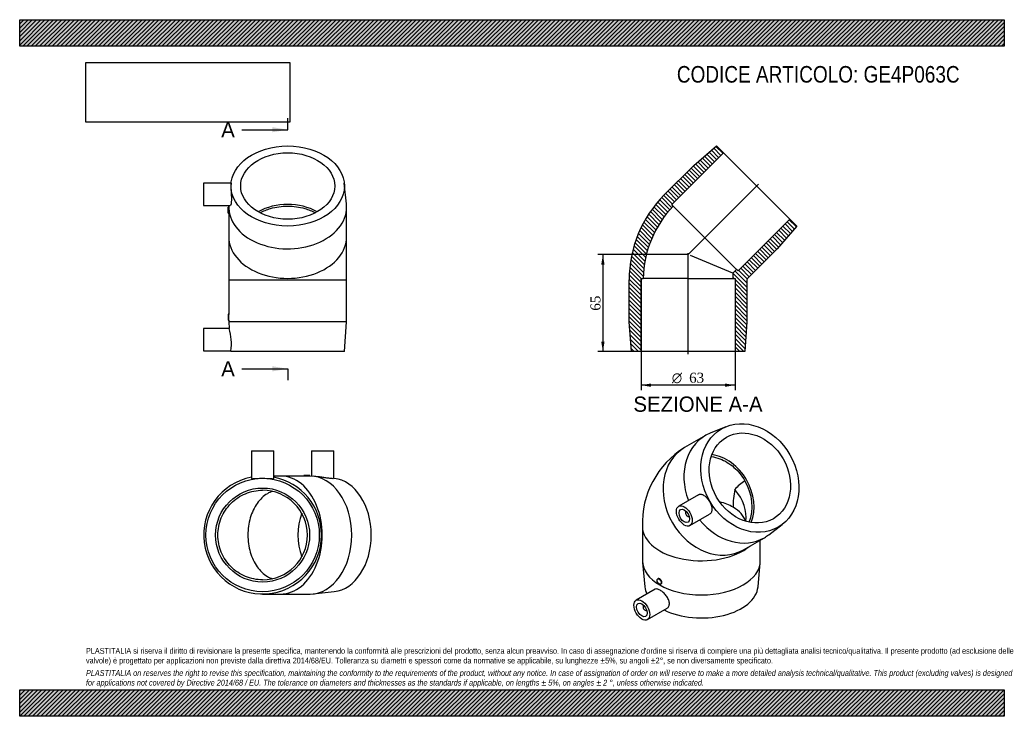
# Model space of a CAD drawing. Header units: millimetres. Extents: x 0 to 660, y 0 to 467.
import ezdxf
from ezdxf.enums import TextEntityAlignment as Align
from ezdxf.lldxf.tags import DXFTag

# ---------------------------------------------------------------- set-up
doc = ezdxf.new("R2010")
doc.units = ezdxf.units.MM
doc.header["$LTSCALE"] = 2.222222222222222
for name, color, linetype in [('Default', 7, 'Continuous'), ('DV4_Default', 7, 'Continuous'), ('GE4P063C', 7, 'Continuous')]:
    doc.layers.add(name, color=color, linetype=linetype)
doc.styles.add('SEACAD_Solid_Edge_ANSI', font='seans.ttf')
doc.styles.add('SEACAD_Solid_Edge_ANSI1_Symbols', font='semeca1.ttf')
doc.styles.add('SEACAD_Times_New_Roman', font='times.ttf')
tags = doc.linetypes.add('CENTER2', pattern=[28.575000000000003, 19.05, -3.175, 3.175, -3.175]).pattern_tags.tags
tags[10:11] = [DXFTag(74, 4), DXFTag(75, 0), DXFTag(340, '0'), DXFTag(46, 0.0), DXFTag(50, 0.0), DXFTag(44, 0.0), DXFTag(45, 0.0)]
tags[8:9] = [DXFTag(74, 4), DXFTag(75, 0), DXFTag(340, '0'), DXFTag(46, 0.0), DXFTag(50, 0.0), DXFTag(44, 0.0), DXFTag(45, 0.0)]
tags[6:7] = [DXFTag(74, 4), DXFTag(75, 0), DXFTag(340, '0'), DXFTag(46, 0.0), DXFTag(50, 0.0), DXFTag(44, 0.0), DXFTag(45, 0.0)]
tags[4:5] = [DXFTag(74, 4), DXFTag(75, 0), DXFTag(340, '0'), DXFTag(46, 0.0), DXFTag(50, 0.0), DXFTag(44, 0.0), DXFTag(45, 0.0)]
doc.dimstyles.new('ANSImm', dxfattribs={"dimtxt": 6.666666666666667, "dimasz": 6.666666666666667, "dimexe": 3.333333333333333, "dimexo": 0, "dimgap": 1.666666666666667, "dimtad": 1, "dimdsep": 46, "dimtxsty": 'SEACAD_Times_New_Roman', "dimblk1": '_SE_FILLED', "dimblk2": '_SE_FILLED', "dimsah": 1, "dimcen": 3.333333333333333, "dimazin": 0, "dimtfac": 0.85, "dimtdec": 3, "dimtofl": 0, "dimtmove": 0, "dimatfit": 3, "dimfxl": 1, "dimarcsym": 0})
picture_1 = doc.add_image_def('image1.jpg', size_in_pixel=(4302, 1260))
pattern_1 = [(-45, (0, 0), (1.414213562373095, 1.414213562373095), [])]
pattern_2 = [(45, (0, 0), (-1.414213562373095, 1.414213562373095), [])]

# ---------------------------------------------------------------- blocks, each defined once
blk = doc.blocks.new('SE')
at = {"layer": 'GE4P063C', "color": 7, "linetype": 'Continuous'}
for p, q in [((473.4149401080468, 194.0178723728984), (462.781671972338, 189.6010300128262)), ((459.7077641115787, 188.0835934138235), (445.7077661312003, 180.0006871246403)), ((454.9311308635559, 148.3753885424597), (441.7562356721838, 140.7688598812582)), ((446.7975233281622, 137.3285955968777), (446.768977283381, 137.3121145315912)), ((448.7689771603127, 133.8480128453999), (448.7975232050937, 133.8644939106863)), ((449.2562352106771, 127.7784785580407), (462.433295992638, 135.386257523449)), ((417.4577754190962, 127.0047623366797), (417.4577775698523, 104.1428567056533)), ((502.0588694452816, 121.5709594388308), (511.2005984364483, 128.571222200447)), ((485.2077796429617, 111.5846880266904), (499.20777762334, 119.6675943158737)), ((496.4577775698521, 104.1428641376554), (496.4577762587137, 118.0798795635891)), ((417.5133636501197, 102.9334215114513), (419.0112543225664, 86.64941697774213)), ((494.9043041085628, 86.64942411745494), (496.4021917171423, 102.9334289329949)), ((428.0449771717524, 92.2089397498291), (427.6735051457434, 91.99447029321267)), ((429.673505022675, 88.53036860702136), (430.0448819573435, 88.74478316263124)), ((425.8887834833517, 85.06746356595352), (413.2562441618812, 77.77406418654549)), ((418.2975318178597, 74.33379990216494), (418.2689857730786, 74.31731883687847)), ((420.2689856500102, 70.8532171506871), (420.2975316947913, 70.86969821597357)), ((420.7562437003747, 64.78368286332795), (433.9552374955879, 72.40412485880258))]:
    blk.add_line(p, q, dxfattribs=at)
for centre, radius, start, end in [((476.5671955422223, 129.5233416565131), 59.16305256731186, 121.4396163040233, 182.4398265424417), ((548.0312147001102, 139.4689677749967), 69.85848152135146, 169.7477201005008, 179.5101430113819), ((501.5039203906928, 132.7031427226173), 29.36255671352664, 121.4725509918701, 139.1656383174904)]:
    blk.add_arc(centre, radius, start, end, dxfattribs=at)
for centre, major_axis, ratio in [((489.4577694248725, 159.6490983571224), (19.00000649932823, -32.90896159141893), 0.816496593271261), ((489.4577694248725, 159.6490983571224), (15.75000538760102, -27.27979710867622), 0.8164965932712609), ((445.5062354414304, 134.2736692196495), (-3.749999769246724, 6.495190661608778), 0.5773502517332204), ((445.5062354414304, 134.2736692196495), (-2.499999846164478, 4.330127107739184), 0.5773502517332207), ((428.6735050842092, 90.26241945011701), (-0.9999999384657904, 1.732050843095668), 0.5773502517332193), ((417.0062439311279, 71.27887352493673), (3.749999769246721, -6.495190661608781), 0.5773502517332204), ((417.0062439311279, 71.27887352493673), (2.499999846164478, -4.330127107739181), 0.5773502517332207)]:
    blk.add_ellipse(centre, major_axis=major_axis, ratio=ratio, dxfattribs=at)
for centre, major_axis, ratio, start_param, end_param in [((479.4577708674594, 153.8755938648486), (19.75000675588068, -34.20799954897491), 0.8164965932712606, 3.035326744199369, 4.521355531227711), ((465.457772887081, 145.7926875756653), (-19.75000675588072, 34.20799954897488), 0.8164965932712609, 0, 3.141592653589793), ((464.9577729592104, 145.5040123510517), (-15.75000538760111, 27.27979710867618), 0.81649659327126, 3.723923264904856, 5.700854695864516), ((456.9577741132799, 140.8852087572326), (-27.71638805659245, 16.00205871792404), 0.717438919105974, 3.40576301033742, 4.26553467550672), ((464.9577729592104, 145.5040123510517), (-15.00000513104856, 25.98075915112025), 0.816496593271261, 3.703848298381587, 4.712185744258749), ((456.9577753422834, 127.8212626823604), (-29.99999999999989, -2.822279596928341e-06), 0.5773502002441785, 3.30743524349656, 3.926787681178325), ((447.7689772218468, 135.5800636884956), (-0.9999999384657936, 1.732050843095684), 0.5773502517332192, 0, 3.1703227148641), ((447.7689772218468, 135.5800636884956), (-0.9999999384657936, 1.732050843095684), 0.5773502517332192, 6.254455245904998, 6.283185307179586), ((456.9577754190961, 127.0047660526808), (39.49999999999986, 3.716001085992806e-06), 0.5773502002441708, 3.141123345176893, 5.677842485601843), ((479.4577708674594, 153.8755938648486), (19.75000675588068, -34.20799954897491), 0.8164965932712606, 4.903421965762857, 6.283185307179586), ((479.4577708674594, 153.8755938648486), (19.75000675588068, -34.20799954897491), 0.8164965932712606, 0, 0.1062659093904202), ((456.9577775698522, 104.1428604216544), (-39.49999999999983, -3.716001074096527e-06), 0.5773502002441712, 3.301182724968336e-17, 3.141592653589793), ((456.9577791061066, 87.81292782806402), (-37.99999999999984, -3.57488712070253e-06), 0.5773502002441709, 0.0530578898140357, 0.2737126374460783), ((456.9577791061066, 87.81292782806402), (-37.99999999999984, -3.57488712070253e-06), 0.5773502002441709, 0.8540467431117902, 3.088534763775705), ((419.2689857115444, 72.5852679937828), (0.9999999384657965, -1.732050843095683), 0.5773502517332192, 3.112862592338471, 6.283185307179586), ((419.2689857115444, 72.5852679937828), (0.9999999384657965, -1.732050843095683), 0.5773502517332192, 0, 0.02873006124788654)]:
    blk.add_ellipse(centre, major_axis=major_axis, ratio=ratio, start_param=start_param, end_param=end_param, dxfattribs=at)
for points, knots in [([(463.6163495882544, 174.0032116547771), (465.5245864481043, 173.7436657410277), (467.4426667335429, 173.2525624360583), (471.0243535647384, 171.8965473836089), (472.6575636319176, 171.0935963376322), (475.8224501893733, 169.1669760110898), (477.3690961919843, 168.0279932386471), (480.243986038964, 165.5036142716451), (481.580995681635, 164.117346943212), (484.0531762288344, 161.0954605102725), (485.1850333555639, 159.4585086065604), (486.1740224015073, 157.7461849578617)], [0.679679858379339, 0.679679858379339, 0.679679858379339, 0.679679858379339, 0.7500000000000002, 0.7500000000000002, 0.8125000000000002, 0.8125000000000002, 0.8750000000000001, 0.8750000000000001, 0.9375000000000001, 0.9375000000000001, 1, 1, 1, 1]), ([(454.9339698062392, 148.3770236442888), (455.4683251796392, 148.6852631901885), (456.0775107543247, 148.8161185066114), (457.348891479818, 148.6993866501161), (458.0238103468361, 148.4480577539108), (458.6945280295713, 148.025826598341)], [0.8758970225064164, 0.8758970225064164, 0.8758970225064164, 0.8758970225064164, 0.9374999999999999, 0.9374999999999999, 1, 1, 1, 1]), ([(458.6945280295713, 148.025826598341), (459.3652457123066, 147.6035954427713), (460.0163899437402, 147.024959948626), (461.2477890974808, 145.6332360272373), (461.8208121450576, 144.825533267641), (463.2937513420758, 142.2738795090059), (463.9496667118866, 140.3857205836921), (464.0402002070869, 138.0386399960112), (463.9244679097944, 137.3289949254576), (463.38813794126, 136.1583952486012), (462.9759980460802, 135.6995995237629), (462.433706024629, 135.3864940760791)], [0, 0, 0, 0, 0.06249999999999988, 0.06249999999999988, 0.1249999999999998, 0.1249999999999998, 0.2499999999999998, 0.2499999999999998, 0.3124999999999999, 0.3124999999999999, 0.3742803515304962, 0.3742803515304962, 0.3742803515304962, 0.3742803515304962]), ([(430.4770978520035, 89.67073122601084), (430.4770978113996, 90.10233893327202), (430.3151376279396, 90.60791481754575), (429.7746012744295, 91.50086811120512), (429.3968052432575, 91.885846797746), (428.658824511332, 92.31235286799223), (428.3001289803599, 92.35595086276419), (428.045247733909, 92.20909590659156), (428.0450544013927, 92.20898436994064), (428.0448611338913, 92.20887272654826)], [0, 0, 0, 0, 0.125, 0.125, 0.2499999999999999, 0.2499999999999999, 0.3749999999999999, 0.3749999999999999, 0.3750949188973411, 0.3750949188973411, 0.3750949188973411, 0.3750949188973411]), ([(433.9558997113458, 72.40450828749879), (433.9586552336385, 72.40609793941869), (433.9614077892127, 72.40769241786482), (434.4854742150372, 72.71251788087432), (434.9029089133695, 73.18135547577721), (435.4321344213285, 74.36608647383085), (435.5423830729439, 75.07245788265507), (435.4276639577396, 76.63103763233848), (435.2044908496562, 77.45901860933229), (434.4779001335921, 79.1250942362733), (433.9738760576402, 79.9610170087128), (432.7961668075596, 81.52208499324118), (432.1116310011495, 82.26130838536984), (430.7042025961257, 83.53097293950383), (429.9659793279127, 84.07569029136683), (428.5763985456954, 84.87918093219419), (427.9175783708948, 85.14389483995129), (426.7655916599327, 85.34932858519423), (426.2784545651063, 85.2909170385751), (425.8911119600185, 85.06880493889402), (425.8898896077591, 85.06810178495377), (425.8886683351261, 85.06739702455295)], [0.2496703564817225, 0.2496703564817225, 0.2496703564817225, 0.2496703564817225, 0.25, 0.25, 0.3125, 0.3125, 0.375, 0.375, 0.4375, 0.4375, 0.5, 0.5, 0.5625, 0.5625, 0.625, 0.625, 0.6875, 0.6875, 0.75, 0.75, 0.7501980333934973, 0.7501980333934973, 0.7501980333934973, 0.7501980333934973])]:
    blk.add_open_spline(points, degree=3, knots=knots, dxfattribs=at)
for points in [[(478.1752863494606, 140.066223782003), (475.6235779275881, 141.5388551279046), (472.5742541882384, 142.7530439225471), (469.2797810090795, 143.6109570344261)], [(430.0441410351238, 88.744356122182), (430.3147508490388, 88.90011303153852), (430.4770978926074, 89.23912351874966), (430.4770978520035, 89.67073122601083)]]:
    blk.add_open_spline(points, degree=3, dxfattribs=at)
blk = doc.blocks.new('SE1')
at = {"layer": 'GE4P063C', "color": 7, "linetype": 'Continuous'}
for p, q in [((155.3380697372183, 177.9266367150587), (170.3380697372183, 177.9266367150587)), ((155.3380697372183, 177.9266367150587), (155.3380697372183, 159.2945220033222)), ((170.3380697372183, 159.2914592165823), (170.3380697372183, 177.9266367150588)), ((195.6431562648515, 177.9266367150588), (210.6431562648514, 177.9266367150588)), ((195.6431562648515, 177.9266367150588), (195.6431562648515, 160.9020523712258)), ((210.6431562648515, 159.2604893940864), (210.6431562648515, 177.9266367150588)), ((174.8588850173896, 160.9266367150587), (170.3380697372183, 160.9266367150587)), ((191.1404259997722, 160.9266367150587), (174.8588850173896, 160.9266367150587)), ((194.5365545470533, 161.4266367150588), (190.5365545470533, 161.4266367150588)), ((190.5365545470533, 161.4266367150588), (190.5365545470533, 160.9266367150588)), ((194.5365545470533, 160.9014304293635), (194.5365545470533, 161.4266367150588)), ((194.6578748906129, 160.9266367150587), (194.5365545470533, 160.9266367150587)), ((200.3381296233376, 160.4340176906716), (196.7526787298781, 160.8153862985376)), ((210.8152648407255, 159.3196109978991), (210.6431562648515, 159.337917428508)), ((162.8380697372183, 81.92663671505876), (174.8588850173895, 81.92663671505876)), ((174.8588850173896, 81.92663671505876), (194.6578748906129, 81.92663671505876)), ((196.7526787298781, 82.03788713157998), (210.8152648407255, 83.5336624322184))]:
    blk.add_line(p, q, dxfattribs=at)
for radius in [38, 31.5]:
    blk.add_circle((162.8380697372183, 121.4266367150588), radius, dxfattribs=at)
for radius, start, end in [(39.5, 100.9453970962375, 0), (39.5, 0, 79.0546029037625), (30, 270.0116336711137, 89.98836632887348)]:
    blk.add_arc((162.8380697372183, 121.4266367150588), radius, start, end, dxfattribs=at)
for centre, major_axis, ratio, start_param, end_param in [((174.8588850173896, 121.4266367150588), (-1.214306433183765e-14, -39.50000000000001), 0.7071067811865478, 4.347566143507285e-16, 3.141592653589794), ((194.6578748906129, 121.4266367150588), (3.469446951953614e-14, -39.5), 0.7071067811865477, 0, 3.141592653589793), ((208.8000105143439, 121.4266367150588), (1.387778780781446e-14, -38), 0.7071067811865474, 0.07507049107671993, 3.066522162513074), ((208.8000105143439, 121.4266367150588), (6.938893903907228e-15, -31.49999999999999), 0.7071067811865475, 4.231130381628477, 5.193647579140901)]:
    blk.add_ellipse(centre, major_axis=major_axis, ratio=ratio, start_param=start_param, end_param=end_param, dxfattribs=at)
for points, knots in [([(155.3380731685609, 159.2909534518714), (155.3383075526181, 159.2173090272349), (155.5295764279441, 159.1818092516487), (156.2663598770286, 159.1797967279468), (156.8214766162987, 159.2130428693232), (157.5224984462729, 159.2582011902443)], [0.8758970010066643, 0.8758970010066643, 0.8758970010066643, 0.8758970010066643, 0.9375, 0.9375, 1, 1, 1, 1]), ([(157.5224984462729, 159.2582011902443), (158.2235202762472, 159.3033595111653), (159.0502054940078, 159.357773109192), (160.8711734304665, 159.4388600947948), (161.8571760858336, 159.4641558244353), (164.8034426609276, 159.4640984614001), (166.7665938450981, 159.3475576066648), (168.8444917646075, 159.2136951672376), (169.4011961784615, 159.1800576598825), (170.1467999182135, 159.181532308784), (170.3380586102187, 159.2161863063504), (170.3380698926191, 159.2909886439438)], [0, 0, 0, 0, 0.0625, 0.0625, 0.125, 0.125, 0.25, 0.25, 0.3125, 0.3125, 0.3742803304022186, 0.3742803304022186, 0.3742803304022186, 0.3742803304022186]), ([(193.9507681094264, 160.8759713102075), (193.5769848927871, 160.8759713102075), (193.0581632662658, 160.8880983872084), (192.0145748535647, 160.9145352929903), (191.4922754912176, 160.926622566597), (191.1228444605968, 160.9266367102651), (191.1225912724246, 160.9266367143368), (191.1223381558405, 160.9266367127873)], [0, 0, 0, 0, 0.125, 0.125, 0.25, 0.25, 0.2500857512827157, 0.2500857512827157, 0.2500857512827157, 0.2500857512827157]), ([(210.6431553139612, 159.2590225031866), (210.6431563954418, 159.2587868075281), (210.643151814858, 159.2585512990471), (210.6411985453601, 159.2136951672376), (210.4438907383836, 159.1800576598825), (209.6824965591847, 159.1815408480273), (209.1258853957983, 159.2169982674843), (207.7187563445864, 159.3702398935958), (206.8901172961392, 159.4855087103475), (205.0839582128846, 159.7592734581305), (204.1080158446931, 159.91684527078), (202.1867283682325, 160.2060931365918), (201.2242456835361, 160.3397021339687), (200.3375736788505, 160.4340753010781)], [0.2496703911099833, 0.2496703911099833, 0.2496703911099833, 0.2496703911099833, 0.2499999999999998, 0.2499999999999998, 0.3124999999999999, 0.3124999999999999, 0.3749999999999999, 0.3749999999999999, 0.4374999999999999, 0.4374999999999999, 0.5, 0.5, 0.5612445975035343, 0.5612445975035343, 0.5612445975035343, 0.5612445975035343]), ([(162.8441611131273, 91.42663733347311), (158.9366003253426, 91.42743051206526), (154.9875848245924, 92.21224484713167), (149.570402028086, 94.45363919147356), (147.8136765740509, 95.39087967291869), (144.5456632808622, 97.57416045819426), (143.0354184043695, 98.81308714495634), (140.2607252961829, 101.5834579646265), (138.9936095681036, 103.1263417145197), (136.8188940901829, 106.3786775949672), (135.8948457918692, 108.1015322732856), (133.6252559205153, 113.5676321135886), (132.8474660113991, 117.4631363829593), (132.843937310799, 123.3815595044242), (133.035518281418, 125.3271593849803), (133.7945599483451, 129.1653034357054), (134.3720575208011, 131.076500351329), (135.8701801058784, 134.6999050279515), (136.7889100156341, 136.4237954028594), (138.9681611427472, 139.6946821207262), (140.2301825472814, 141.2361017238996), (143.017360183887, 144.0253191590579), (144.5569627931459, 145.286956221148), (147.8086289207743, 147.4587266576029), (149.5327302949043, 148.3826652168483), (153.1838712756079, 149.8960991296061), (155.0694771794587, 150.4663357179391), (158.9009758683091, 151.2297560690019), (160.8744010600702, 151.426236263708), (162.844161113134, 151.4266360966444)], [0, 0, 0, 0, 0.125, 0.125, 0.1875000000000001, 0.1875000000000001, 0.2500000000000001, 0.2500000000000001, 0.3125000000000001, 0.3125000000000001, 0.3750000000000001, 0.3750000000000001, 0.5, 0.5, 0.5625, 0.5625, 0.625, 0.625, 0.6875, 0.6875, 0.75, 0.75, 0.8125000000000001, 0.8125000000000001, 0.8750000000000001, 0.8750000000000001, 0.9375000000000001, 0.9375000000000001, 1, 1, 1, 1]), ([(169.442587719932, 150.6754847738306), (168.2837978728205, 150.3011516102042), (167.1358808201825, 149.7845901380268), (164.7590834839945, 148.3924061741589), (163.5401823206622, 147.4724649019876), (161.2272195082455, 145.2901722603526), (160.1391099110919, 144.0271753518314), (157.2063661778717, 139.8824343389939), (155.6230816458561, 136.5350335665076), (154.0339251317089, 131.1196328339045), (153.6239816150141, 129.2158599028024), (153.0806355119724, 125.3586085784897), (152.944818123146, 123.4140978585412), (152.9423028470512, 119.4936093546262), (153.0800449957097, 117.5056995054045), (153.6189497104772, 113.6663637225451), (154.0184253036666, 111.7946057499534), (155.6159895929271, 106.3264028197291), (157.1746949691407, 103.0206704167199), (160.1345769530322, 98.82999464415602), (161.2037089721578, 97.58941895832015), (163.5024744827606, 95.41235922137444), (164.7467780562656, 94.4693751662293), (167.1330728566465, 93.06921772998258), (168.2683409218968, 92.55658124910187), (169.4338510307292, 92.18031996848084)], [0.07151656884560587, 0.07151656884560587, 0.07151656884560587, 0.07151656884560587, 0.1250000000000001, 0.1250000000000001, 0.1875000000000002, 0.1875000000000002, 0.2500000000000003, 0.2500000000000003, 0.3750000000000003, 0.3750000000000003, 0.4375000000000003, 0.4375000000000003, 0.5000000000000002, 0.5000000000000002, 0.5625000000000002, 0.5625000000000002, 0.6250000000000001, 0.6250000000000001, 0.75, 0.75, 0.8125, 0.8125, 0.875, 0.875, 0.928914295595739, 0.928914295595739, 0.928914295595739, 0.928914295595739])]:
    blk.add_open_spline(points, degree=3, knots=knots, dxfattribs=at)
blk.add_open_spline([(194.5365539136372, 160.9013524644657), (194.5369694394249, 160.8881263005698), (194.3245513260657, 160.8759713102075), (193.9507681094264, 160.8759713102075)], degree=3, dxfattribs=at)
blk = doc.blocks.new('SE2')
at = {"layer": 'GE4P063C', "color": 7, "linetype": 'Continuous'}
for p, q in [((123.1512532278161, 357.0976558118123), (123.1512532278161, 342.0976558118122)), ((141.7399725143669, 357.0976558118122), (123.1512532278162, 357.0976558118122)), ((141.7582789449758, 357.2697643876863), (141.6767388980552, 356.5031626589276)), ((219.0400028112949, 343.2071782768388), (217.5442275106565, 357.2697643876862)), ((123.1512532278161, 342.0976558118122), (141.0166011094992, 342.0976558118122)), ((139.6512532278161, 336.991054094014), (139.6512532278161, 340.991054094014)), ((140.1512532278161, 340.9910540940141), (139.6512532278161, 340.9910540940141)), ((139.6512532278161, 336.991054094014), (140.1766867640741, 336.991054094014)), ((140.1512532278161, 341.1123744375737), (140.1512532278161, 340.4032167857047)), ((140.1512532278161, 336.991054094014), (140.1512532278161, 321.3133845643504)), ((219.1512532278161, 321.3133845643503), (219.1512532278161, 341.1123744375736)), ((140.1512532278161, 321.3133845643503), (140.1512532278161, 292.292569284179)), ((219.1512532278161, 292.292569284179), (219.1512532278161, 321.3133845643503)), ((140.1512532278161, 292.292569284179), (219.1512532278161, 292.292569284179)), ((140.1512532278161, 292.292569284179), (140.1512532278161, 269.2669932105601)), ((219.1512532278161, 264.292569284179), (219.1512532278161, 292.292569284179)), ((139.6512532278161, 269.292569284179), (139.6512532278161, 265.2925692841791)), ((140.152532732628, 269.2925692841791), (139.6512532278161, 269.2925692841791)), ((139.6512532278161, 265.292569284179), (140.1513926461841, 265.292569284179)), ((140.1512532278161, 265.2954696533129), (140.1512532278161, 264.292569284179)), ((219.1512532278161, 264.2925692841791), (140.1512532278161, 264.2925692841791)), ((140.1512532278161, 264.292569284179), (140.4907025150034, 259.7665787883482)), ((217.6512532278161, 244.2925692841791), (219.1512532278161, 264.2925692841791)), ((123.1512532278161, 259.792569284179), (123.1512532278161, 244.7925692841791)), ((140.4955707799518, 259.7925692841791), (123.1512532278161, 259.7925692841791)), ((123.1512532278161, 244.792569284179), (141.6164771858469, 244.792569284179)), ((141.6120978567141, 244.8146408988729), (141.6512532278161, 244.2925692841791)), ((217.6512532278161, 244.2925692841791), (141.6512532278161, 244.2925692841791))]:
    blk.add_line(p, q, dxfattribs=at)
for centre, radius, start, end in [((100.7042363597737, 267.292569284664), 39.49768524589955, 357.0975381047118, 2.90246294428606), ((102.946481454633, 249.4347113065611), 38.9449276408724, 353.1542038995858, 15.42409707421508)]:
    blk.add_arc(centre, radius, start, end, dxfattribs=at)
for major_axis, ratio in [((38, -1.387778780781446e-14), 0.7071067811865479), ((-31.5, -1.387778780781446e-14), 0.7071067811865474)]:
    blk.add_ellipse((179.6512532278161, 355.2545100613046), major_axis=major_axis, ratio=ratio, dxfattribs=at)
for centre, major_axis, ratio, start_param, end_param in [((179.6512532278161, 320.6062777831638), (31.49999999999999, 1.734723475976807e-15), 0.7071067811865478, 0.8911225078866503, 2.250470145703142), ((179.6512532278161, 341.1123744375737), (39.50000000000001, 0), 0.7071067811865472, 0, 0.07507049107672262), ((179.6512532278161, 341.1123744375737), (39.50000000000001, 0), 0.7071067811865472, 3.106309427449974, 6.283185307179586), ((179.6512532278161, 321.3133845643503), (39.50000000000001, 2.60208521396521e-14), 0.7071067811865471, 3.141592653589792, 6.283185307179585)]:
    blk.add_ellipse(centre, major_axis=major_axis, ratio=ratio, start_param=start_param, end_param=end_param, dxfattribs=at)
for points, knots in [([(141.6790206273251, 356.524603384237), (141.6388000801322, 356.1483198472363), (141.6137342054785, 355.5915022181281), (141.6137914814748, 353.5110067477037), (141.7303323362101, 351.5457550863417), (141.8641947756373, 348.6013345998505), (141.8978322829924, 347.6167278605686), (141.8963490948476, 345.7947848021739), (141.8608916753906, 344.9675318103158), (141.7076500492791, 343.5731242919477), (141.5923812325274, 343.0278165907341), (141.3188437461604, 342.2882912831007), (141.1615678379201, 342.0975761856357), (141.0156812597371, 342.0976558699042)], [0.06278450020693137, 0.06278450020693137, 0.06278450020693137, 0.06278450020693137, 0.1249999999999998, 0.1249999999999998, 0.2499999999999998, 0.2499999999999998, 0.3124999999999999, 0.3124999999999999, 0.3749999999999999, 0.3749999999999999, 0.4374999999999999, 0.4374999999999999, 0.4998962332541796, 0.4998962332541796, 0.4998962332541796, 0.4998962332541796]), ([(140.1512532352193, 340.4052667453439), (140.1512571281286, 340.0325649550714), (140.1633281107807, 339.5140823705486), (140.1897636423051, 338.4705462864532), (140.2019186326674, 337.9506237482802), (140.2019186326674, 337.5768405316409)], [0.7501587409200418, 0.7501587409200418, 0.7501587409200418, 0.7501587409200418, 0.875, 0.875, 1, 1, 1, 1]), ([(161.1157419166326, 337.2780878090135), (163.2627302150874, 338.4691392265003), (165.6444655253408, 339.4582430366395), (169.9582571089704, 340.7241308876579), (171.8620300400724, 341.1340744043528), (175.7192813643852, 341.6774205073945), (177.6637920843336, 341.8132378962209), (181.5842805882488, 341.8157531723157), (183.5721904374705, 341.6780110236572), (187.4115262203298, 341.1391063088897), (189.2832841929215, 340.7396307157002), (193.6544199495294, 339.4625803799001), (196.0367974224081, 338.4768060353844), (198.1943197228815, 337.2768129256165)], [0.2881415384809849, 0.2881415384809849, 0.2881415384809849, 0.2881415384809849, 0.3750000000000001, 0.3750000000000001, 0.4375000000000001, 0.4375000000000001, 0.5, 0.5, 0.5624999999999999, 0.5624999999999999, 0.6249999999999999, 0.6249999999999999, 0.7123825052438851, 0.7123825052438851, 0.7123825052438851, 0.7123825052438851])]:
    blk.add_open_spline(points, degree=3, knots=knots, dxfattribs=at)
blk.add_open_spline([(140.2019186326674, 337.5768405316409), (140.2019186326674, 337.2034501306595), (140.1898170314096, 336.9914515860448), (140.1766147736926, 336.991054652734)], degree=3, dxfattribs=at)
blk = doc.blocks.new('SE4')
at = {"color": 7, "linetype": 'Continuous', "style": 'SEACAD_Solid_Edge_ANSI'}
blk.add_text('A', height=10.22222222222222, dxfattribs=at).set_placement((135.0776098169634, 398.06619939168), align=Align.TOP_LEFT)
blk = doc.blocks.new('SE5')
at = {"color": 7, "linetype": 'Continuous', "style": 'SEACAD_Solid_Edge_ANSI'}
blk.add_text('A', height=10.22222222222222, dxfattribs=at).set_placement((135.0776098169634, 237.9064609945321), align=Align.TOP_LEFT)
blk = doc.blocks.new('SEANNOT_GROUP')
at = {"linetype": 'Continuous'}
blk.add_hatch(color=7, dxfattribs=at).paths.add_polyline_path([(169.4290307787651, 391.2513845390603), (179.6512532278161, 392.9550882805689), (169.4290307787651, 394.6587920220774)])
at = {"color": 7, "linetype": 'Continuous'}
blk.add_lwpolyline([(148.9845865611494, 392.9550882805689), (179.6512532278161, 392.9550882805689)], dxfattribs=at)
blk = doc.blocks.new('SEANNOT_GROUP1')
at = {"linetype": 'Continuous'}
blk.add_hatch(color=7, dxfattribs=at).paths.add_polyline_path([(169.4290307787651, 231.0916461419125), (179.6512532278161, 232.795349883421), (169.4290307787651, 234.4990536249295)])
at = {"color": 7, "linetype": 'Continuous'}
blk.add_lwpolyline([(148.9845865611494, 232.795349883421), (179.6512532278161, 232.795349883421)], dxfattribs=at)
blk = doc.blocks.new('SE3')
at = {"layer": 'Default', "color": 7, "linetype": 'CENTER2'}
for p, q in [((179.6512532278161, 392.9550882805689), (179.6512532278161, 400.6217549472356)), ((179.6512532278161, 232.795349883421), (179.6512532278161, 225.1286832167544))]:
    blk.add_line(p, q, dxfattribs=at)
at = {"layer": 'Default', "color": 7, "linetype": 'CENTER2', "const_width": 0.0001}
blk.add_lwpolyline([(179.6512532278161, 392.9550882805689), (179.6512532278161, 232.795349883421)], dxfattribs=at)
at = {"layer": 'Default'}
for name in ['SE4', 'SEANNOT_GROUP', 'SE5', 'SEANNOT_GROUP1']:
    blk.add_blockref(name, (0, 0), dxfattribs=at)
blk = doc.blocks.new('SE6')
at = {"layer": 'GE4P063C', "linetype": 'Continuous'}
h = blk.add_hatch(dxfattribs=at)
h.set_pattern_fill('LINE', scale=0.6299212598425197, angle=-45, style=0)
h.set_pattern_definition(pattern_1)
edge = h.paths.add_edge_path()
edge.add_line((416.4947237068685, 244.2925692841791), (416.4947237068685, 293.2925692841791))
edge.add_line((416.4947237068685, 293.2925692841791), (418.0017621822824, 293.292569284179))
edge.add_arc((489.0363542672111, 292.292569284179), 71.0416305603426, 135.8065365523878, 179.1934634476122, ccw=False)
edge.add_line((438.1002057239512, 341.8145042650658), (437.034568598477, 342.8801413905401))
edge.add_line((437.0345685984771, 342.88014139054), (471.6828008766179, 377.5283736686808))
edge.add_line((471.6828008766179, 377.5283736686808), (467.0866067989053, 382.1245677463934))
edge.add_line((467.0866067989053, 382.1245677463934), (451.8838110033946, 369.0430922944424))
edge.add_line((451.8838110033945, 369.0430922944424), (432.0848211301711, 349.2441024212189))
edge.add_arc((489.0363542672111, 292.292569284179), 80.54163056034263, 135, 180)
edge.add_line((408.4947237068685, 292.292569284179), (408.4947237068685, 264.292569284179))
edge.add_line((408.4947237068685, 264.292569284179), (409.9947237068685, 244.2925692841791))
edge.add_line((409.9947237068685, 244.2925692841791), (416.4947237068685, 244.2925692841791))
h = blk.add_hatch(dxfattribs=at)
h.set_pattern_fill('LINE', scale=0.6299212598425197, angle=-45, style=0)
h.set_pattern_definition(pattern_1)
edge = h.paths.add_edge_path()
edge.add_line((485.9947237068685, 244.2925692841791), (487.4947237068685, 264.2925692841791))
edge.add_line((487.4947237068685, 264.2925692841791), (487.4947237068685, 292.292569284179))
edge.add_arc((489.0363542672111, 292.292569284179), 1.541630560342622, 135, 180, ccw=False)
edge.add_line((487.9462568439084, 293.3826667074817), (507.7452467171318, 313.1816565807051))
edge.add_line((507.7452467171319, 313.1816565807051), (520.8267221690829, 328.3844523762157))
edge.add_line((520.8267221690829, 328.3844523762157), (516.2305280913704, 332.9806464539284))
edge.add_line((516.2305280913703, 332.9806464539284), (481.5822958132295, 298.3324141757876))
edge.add_line((481.5822958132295, 298.3324141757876), (480.5216356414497, 299.3930743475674))
edge.add_line((480.5216356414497, 299.3930743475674), (477.9947237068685, 296.8661624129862))
edge.add_line((477.9947237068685, 296.8661624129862), (477.9947237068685, 293.2925692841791))
edge.add_line((477.9947237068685, 293.2925692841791), (479.4947237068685, 293.292569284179))
edge.add_line((479.4947237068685, 293.292569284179), (479.4947237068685, 244.292569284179))
edge.add_line((479.4947237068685, 244.2925692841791), (485.9947237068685, 244.2925692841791))
at = {"layer": 'DV4_Default', "color": 7, "linetype": 'CENTER2'}
for p, q in [((447.7563462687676, 309.0541918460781), (495.1941013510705, 356.4919469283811)), ((447.9947237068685, 242.5425692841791), (447.9947237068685, 310.2367893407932))]:
    blk.add_line(p, q, dxfattribs=at)
at = {"layer": 'GE4P063C', "color": 7, "linetype": 'Continuous'}
for p, q in [((437.0345685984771, 342.88014139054), (471.6828008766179, 377.5283736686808)), ((451.8838110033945, 369.0430922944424), (467.0866067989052, 382.1245677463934)), ((471.6828008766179, 377.5283736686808), (467.0866067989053, 382.1245677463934)), ((471.6828008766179, 377.5283736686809), (516.2305280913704, 332.9806464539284)), ((432.0848211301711, 349.2441024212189), (451.8838110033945, 369.0430922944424)), ((438.1002057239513, 341.8145042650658), (437.0345685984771, 342.8801413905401)), ((438.1002057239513, 341.8145042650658), (459.3127394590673, 320.6019705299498)), ((516.2305280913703, 332.9806464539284), (481.5822958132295, 298.3324141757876)), ((520.8267221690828, 328.3844523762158), (516.2305280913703, 332.9806464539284)), ((520.8267221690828, 328.3844523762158), (507.7452467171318, 313.1816565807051)), ((480.5216356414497, 299.3930743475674), (459.3127394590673, 320.6019705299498)), ((507.7452467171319, 313.1816565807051), (487.9462568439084, 293.3826667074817)), ((477.9947237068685, 296.8661624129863), (449.6185821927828, 308.6199450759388)), ((480.5216356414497, 299.3930743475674), (477.9947237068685, 296.8661624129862)), ((481.5822958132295, 298.3324141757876), (480.5216356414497, 299.3930743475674)), ((408.4947237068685, 264.292569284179), (408.4947237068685, 292.292569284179)), ((416.4947237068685, 244.2925692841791), (416.4947237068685, 293.2925692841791)), ((416.4947237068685, 293.292569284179), (418.0017621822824, 293.292569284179)), ((448.0008150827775, 293.2925692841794), (418.0017621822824, 293.292569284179)), ((448.0008150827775, 293.2925692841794), (477.9947237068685, 293.292569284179)), ((477.9947237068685, 296.8661624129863), (477.9947237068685, 293.2925692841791)), ((477.9947237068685, 293.292569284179), (479.4947237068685, 293.292569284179)), ((479.4947237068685, 293.292569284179), (479.4947237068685, 244.292569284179)), ((487.4947237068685, 292.292569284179), (487.4947237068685, 264.292569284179)), ((409.9947237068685, 244.2925692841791), (408.4947237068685, 264.2925692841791)), ((487.4947237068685, 264.292569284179), (485.9947237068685, 244.2925692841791)), ((416.4947237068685, 244.2925692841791), (409.9947237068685, 244.2925692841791)), ((479.4947237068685, 244.2925692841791), (416.4947237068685, 244.2925692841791)), ((485.9947237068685, 244.2925692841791), (479.4947237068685, 244.2925692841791))]:
    blk.add_line(p, q, dxfattribs=at)
for radius, start, end in [(80.5416305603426, 135, 180), (71.0416305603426, 135.8065365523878, 179.1934634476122), (1.541630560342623, 135, 180)]:
    blk.add_arc((489.0363542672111, 292.292569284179), radius, start, end, dxfattribs=at)
blk = doc.blocks.new('GDimGGroup')
at = {"layer": 'Default', "linetype": 'Continuous'}
for points in [[(423.161391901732, 220.7188252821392), (423.161391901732, 222.9410475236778), (416.4947251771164, 221.8299364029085)], [(472.8280569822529, 220.7188252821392), (479.4947237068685, 221.8299364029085), (472.8280569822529, 222.9410475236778)]]:
    blk.add_hatch(color=7, dxfattribs=at).paths.add_polyline_path(points)
at = {"layer": 'Default', "color": 7, "linetype": 'Continuous'}
for p, q in [((416.4947237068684, 293.292569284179), (416.4947237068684, 218.4966030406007)), ((479.4947237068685, 293.292569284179), (479.4947237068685, 218.4966030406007)), ((479.4947237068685, 221.8299364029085), (416.4947251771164, 221.8299364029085))]:
    blk.add_line(p, q, dxfattribs=at)
for s, style, p in [('O', 'SEACAD_Solid_Edge_ANSI1_Symbols', (437.1382625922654, 230.1632697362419)), ('63', 'SEACAD_Times_New_Roman', (448.740601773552, 230.1632697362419))]:
    blk.add_text(s, height=6.666666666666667, dxfattribs=dict(at, style=style)).set_placement(p, align=Align.TOP_LEFT)
blk = doc.blocks.new('DMBLK24')
at = {"layer": 'Default', "linetype": 'Continuous'}
for points in [[(389.8192142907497, 302.6259025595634), (392.0414365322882, 302.6259025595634), (390.930325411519, 309.2925692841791)], [(389.8192142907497, 250.9592367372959), (390.930325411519, 244.2925700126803), (392.0414365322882, 250.9592367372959)]]:
    blk.add_hatch(color=7, dxfattribs=at).paths.add_polyline_path(points)
at = {"layer": 'Default', "color": 7, "linetype": 'Continuous'}
for p, q in [((447.9947237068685, 309.2925692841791), (387.5969920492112, 309.2925692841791)), ((390.930325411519, 309.2925692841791), (390.930325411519, 244.2925700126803)), ((416.4947237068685, 244.2925692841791), (387.5969920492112, 244.2925692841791))]:
    blk.add_line(p, q, dxfattribs=at)
at = {"layer": 'Default', "color": 7, "linetype": 'Continuous', "style": 'SEACAD_Times_New_Roman'}
blk.add_text('65', height=6.666666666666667, rotation=90, dxfattribs=at).set_placement((382.5969920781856, 271.7372773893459), align=Align.TOP_LEFT)
blk = doc.blocks.new('_SE_FILLED')
at = {"color": 0}
blk.add_line((0, 0), (-1, 0), dxfattribs=at)
blk.add_solid([(0, 0), (-1, -0.1665), (-1, 0.1665), (0, 0)], dxfattribs=at)

msp = doc.modelspace()

# ---------------------------------------------------------------- hatches: boundary and pattern name
at = {"layer": 'Default', "linetype": 'Continuous'}
h = msp.add_hatch(dxfattribs=at)
h.set_pattern_fill('LINE', scale=0.6299212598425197, angle=45, style=0)
h.set_pattern_definition(pattern_2)
h.paths.add_polyline_path([(660, 448.8888962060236), (660, 466.6666739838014), (5.667368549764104e-06, 466.6666739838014), (5.667368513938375e-06, 448.8888962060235)])
for points in [[(660, 448.8888962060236), (660, 466.6666739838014), (5.667368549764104e-06, 466.6666739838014), (5.667368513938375e-06, 448.8888962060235)], [(659.9999910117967, -6.367198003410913e-06), (659.9999910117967, 17.77777777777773), (-8.988203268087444e-06, 17.77777777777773), (-8.988203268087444e-06, -6.367198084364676e-06)]]:
    msp.add_hatch(color=7, dxfattribs=at).paths.add_polyline_path(points)
h = msp.add_hatch(dxfattribs=at)
h.set_pattern_fill('LINE', scale=0.6299212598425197, angle=45, style=0)
h.set_pattern_definition(pattern_2)
h.paths.add_polyline_path([(659.9999910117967, -6.367198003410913e-06), (659.9999910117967, 17.77777777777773), (-8.988203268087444e-06, 17.77777777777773), (-8.988203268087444e-06, -6.367198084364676e-06)])

# ---------------------------------------------------------------- linework, layer by layer
at = {"layer": 'Default', "color": 7, "linetype": 'Continuous'}
for p, q in [((5.667368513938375e-06, 466.6666739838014), (660, 466.6666739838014)), ((5.667368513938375e-06, 448.8888962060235), (5.667368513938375e-06, 466.6666739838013)), ((660, 466.6666739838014), (660, 448.8888962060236)), ((660, 448.8888962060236), (5.667368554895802e-06, 448.8888962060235)), ((-8.988203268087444e-06, 17.77777777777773), (659.9999910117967, 17.77777777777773)), ((-8.988203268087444e-06, -6.367198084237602e-06), (-8.988203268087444e-06, 17.77777777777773)), ((659.9999910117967, 17.77777777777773), (659.9999910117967, -6.367198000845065e-06)), ((659.9999910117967, -6.367198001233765e-06), (-8.988203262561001e-06, -6.367198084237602e-06))]:
    msp.add_line(p, q, dxfattribs=at)

# ---------------------------------------------------------------- block references
at = {"layer": 'Default'}
for name in ['SE3', 'SE2', 'SE6', 'GDimGGroup', 'SE', 'SE1']:
    msp.add_blockref(name, (0, 0), dxfattribs=at)

# ---------------------------------------------------------------- texts
at = {"layer": 'Default', "color": 7, "linetype": 'Continuous', "style": 'SEACAD_Solid_Edge_ANSI'}
msp.add_text('SEZIONE A-A', height=10.22222222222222, dxfattribs=at).set_placement((411.3717204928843, 214.2264613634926), align=Align.TOP_LEFT)
at = {"layer": 'Default', "attachment_point": 1}
for s, insert, char_height, width in [('{\\fArial Narrow|b0||i0||c0|p34;\\C7;\\H11.11111111;\\W1.;CODICE ARTICOLO: GE4P063C}', (440.5100195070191, 435.6300389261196), 11.11111111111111, 210.3184896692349), ("{\\fArial Narrow|b0||i0||c0|p34;\\C7;\\H3.888888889;\\W1.;PLASTITALIA si riserva il diritto di revisionare la presente specifica, mantenendo la conformità alle prescrizioni del prodotto, senza alcun preavviso. In caso di assegnazione d'ordine si riserva di compiere una più dettagliata analisi tecnico/qualitativa. Il presente prodotto (ad esclusione delle \\P}{\\fArial Narrow|b0||i0||c0|p34;\\C7;\\H3.888888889;\\W1.;valvole) è progettato per applicazioni non previste dalla direttiva 2014/68/EU. Tolleranza su diametri e spessori come da normative se applicabile, su lunghezze ±5%, su angoli ±2°, se non diversamente specificato.\\P}{\\fArial Narrow|b0||i0||c0|p34;\\C7;\\H1.111111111;\\W1.;   \\P}{\\fArial Narrow|b0||i1||c0|p34;\\C7;\\H3.888888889;\\W1.;PLASTITALIA on reserves the right to revise this specification, maintaining the conformity to the requirements of the product, without any notice. In case of assignation of order on will reserve to make a more detailed analysis technical/qualitative. This product (excluding valves) is designed \\P}{\\fArial Narrow|b0||i1||c0|p34;\\C7;\\H3.888888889;\\W1.;for applications not covered by Directive 2014/68 / EU. The tolerance on diameters and thicknesses as the standards if applicable, on lengths ± 5%, on angles ± 2 °, unless otherwise indicated.\\P}", (44.44443545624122, 45.78303382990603), 3.888888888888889, 571.111111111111)]:
    msp.add_mtext(s, dxfattribs=dict(at, insert=insert, char_height=char_height, width=width))

# ---------------------------------------------------------------- dimensions: what is measured, and where the dimension line sits
at = {"layer": 'Default', "color": 7, "linetype": 'Continuous'}
dim = msp.add_linear_dim(base=(390.930325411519, 244.2925692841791), p1=(447.9947237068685, 309.2925692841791), p2=(416.4947237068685, 244.2925692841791), angle=90, text='\\A1;<>', dimstyle='ANSImm', dxfattribs=at)
dim.commit()
dim.dimension.update_dxf_attribs({"geometry": 'DMBLK24', "text_midpoint": (390.930325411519, 276.7925696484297), "dimtype": 160})

# ---------------------------------------------------------------- pictures from other files: only their frames are drawn
image = msp.add_image(picture_1, insert=(44.44445011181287, 398.0070620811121), size_in_units=(136.5714285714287, 40.00000000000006))
image.dxf.flags = 7

doc.saveas('drawing.dxf')
